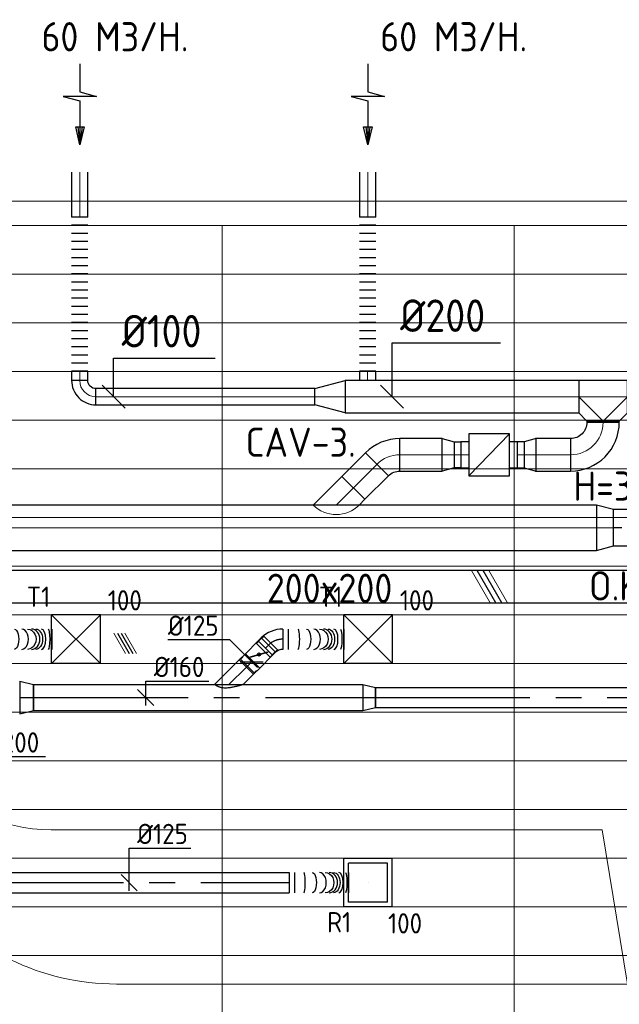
# Model space of a CAD drawing. Header units: millimetres. Extents: x -72915 to 21022, y 6278 to 52916.
# Tile 52 of 60: x -34062 to -30368, y 46848 to 52916. Entities that reach past the tile are written whole.
import ezdxf
from ezdxf.enums import TextEntityAlignment as Align

# ---------------------------------------------------------------- set-up
doc = ezdxf.new("R2010")
doc.units = ezdxf.units.MM
doc.header["$LTSCALE"] = 50
doc.linetypes.add('CENTER2', pattern=[28.575, 19.05, -3.175, 3.175, -3.175])
for name, color, linetype in [('4plfd', 254, 'Continuous'), ('WL570---_RETOUR', 100, 'Continuous'), ('WL570---_RETOUR_HL', 1, 'Continuous'), ('WL570---_TOEVOER', 200, 'Continuous'), ('WL570---_TOEVOER_HL', 1, 'Continuous'), ('WL570---_TOEVOER_RST', 200, 'Continuous'), ('WL570---_TOEVOER_RST_HL', 1, 'Continuous'), ('WM570---_RETOUR', 2, 'Continuous'), ('WM570---_RETOUR_PR', 2, 'Continuous'), ('WM570---_TOEVOER', 2, 'Continuous'), ('WM570---_TOEVOER_PR', 2, 'Continuous'), ('WM570---_TOEVOER_RST_PR', 1, 'Continuous')]:
    doc.layers.add(name, color=color, linetype=linetype)
for name, color, linetype, lineweight in [('WL570---_BESTAAND-HARTLIJN', 161, 'Continuous', 0), ('WL570---_BESTAAND-RETOUR', 140, 'Continuous', 0), ('WL570---_BESTAAND-TOEVOER', 180, 'Continuous', 0)]:
    doc.layers.add(name, color=color, linetype=linetype, lineweight=lineweight)
doc.styles.add('BURO-025', font='ISO96.shx', dxfattribs={"height": 125})
doc.styles.add('ISO', font='ISO', dxfattribs={"height": 162})
doc.styles.add('MAATVOERING', font='ISO')

# ---------------------------------------------------------------- blocks, each defined once
blk = doc.blocks.new('Groep-79')
at = {"color": 8, "linetype": 'Continuous', "lineweight": 13}
for p, q in [((-73304.9, 50349.1), (-4004.9, 50349.1)), ((-73154.9, 50199.1), (-4154.9, 50199.1)), ((-11857.7, 50199.1), (-60254.8, 50199.1)), ((-35054.9, 50199.1), (-35054.9, 42999.1)), ((-35054.9, 50199.1), (-35054.9, 42999.1)), ((-33254.9, 50199.1), (-33254.9, 42999.1)), ((-33254.9, 50199.1), (-33254.9, 42999.1)), ((-60254.9, 49899.1), (-11882.7, 49899.1)), ((-60254.9, 49599.1), (-11882.7, 49599.1)), ((-60254.9, 49299.1), (-11882.7, 49299.1)), ((-60254.9, 48999.1), (-11882.7, 48999.1)), ((-60254.9, 48699.1), (-11882.7, 48699.1)), ((-60254.9, 48399.1), (-11882.7, 48399.1)), ((-60254.9, 48399.1), (-11882.7, 48399.1)), ((-60254.9, 48099.1), (-11882.7, 48099.1)), ((-60254.9, 47799.1), (-11882.7, 47799.1)), ((-60254.9, 47499.1), (-11882.7, 47499.1)), ((-60254.9, 47199.1), (-11882.7, 47199.1)), ((-60254.9, 46899.1), (-11882.7, 46899.1)), ((-60254.9, 46599.1), (-11882.7, 46599.1)), ((-65655, 46299.1), (-11882.7, 46299.1)), ((-65655, 45999.1), (-11882.7, 45999.1)), ((-65655, 45699.1), (-11882.7, 45699.1))]:
    blk.add_line(p, q, dxfattribs=at)
blk = doc.blocks.new('Block plafond 1e verd')
at = {"layer": '4plfd', "linetype": 'Continuous', "lineweight": 5, "flags": 128}
blk.add_lwpolyline([(-15069.2, 28585.8), (-15155.9, 28236.6, 0.487434), (-13700.1, 26375.1), (-10552.3, 26375.1), (-10706.9, 27325.1), (-14103.5, 27325.1, -0.487436), (-15074, 28566.1)], format="xyb", close=True, dxfattribs=at)
at = {"layer": '4plfd'}
blk.add_blockref('Groep-79', (22004.9, -19149), dxfattribs=at)
blk = doc.blocks.new('AFZPIJL')
for points in [[(0, -10), (0, -6.52), (-2.06, -5.97), (2.06, -5.97), (0, -5.41), (0, 0)], [(-0.26, -2.22), (0, 0)], [(0.26, -2.22), (0, 0)]]:
    blk.add_lwpolyline(points)
blk.add_lwpolyline([(0.52, -2.22), (-0.52, -2.22), (0, 0)], close=True)
blk = doc.blocks.new('OTS20020020000H')
blk.add_lwpolyline([(-150, -100), (150, -100), (150, 100), (100, 150), (-100, 150), (-150, 100)], close=True)
at = {"layer": 'WL570---_BESTAAND-HARTLIJN'}
blk.add_line((-150, 0), (150, 0), dxfattribs=at)
at = {"layer": 'WL570---_BESTAAND-RETOUR'}
blk.add_lwpolyline([(-150, 0), (0, 150), (150, 0)], dxfattribs=at)
blk = doc.blocks.new('OBO20000090H')
blk.add_lwpolyline([(100, -200, 0.414214), (-200, 100), (-200, -100, -0.414214), (-100, -200)], format="xyb", close=True)
at = {"invisible_edges": 15}
for points in [[(-182.6, -101.5), (-147.9, 95.4), (-200, 100), (-200, -100)], [(-165.8, -106), (-97.4, 81.9), (-147.9, 95.4), (-182.6, -101.5)], [(-150, -113.4), (-50, 59.8), (-97.4, 81.9), (-165.8, -106)], [(-135.7, -123.4), (-7.2, 29.8), (-50, 59.8), (-150, -113.4)], [(-123.4, -135.7), (29.8, -7.2), (-7.2, 29.8), (-135.7, -123.4)], [(-113.4, -150), (59.8, -50), (29.8, -7.2), (-123.4, -135.7)], [(-106, -165.8), (81.9, -97.4), (59.8, -50), (-113.4, -150)], [(-101.5, -182.6), (95.4, -147.9), (81.9, -97.4), (-106, -165.8)], [(-100, -200), (100, -200), (95.4, -147.9), (-101.5, -182.6)]]:
    blk.add_3dface(points, dxfattribs=at)
at = {"layer": 'WL570---_BESTAAND-HARTLIJN'}
blk.add_arc((-200, -200), 200, 0, 90, dxfattribs=at)
blk = doc.blocks.new('KARO')
for p, q in [((1, 0.5), (0, 0.5)), ((0, -0.5), (1, -0.5))]:
    blk.add_line(p, q)
at = {"invisible_edges": 15}
blk.add_3dface([(0, 0.5), (0, -0.5), (1, -0.5), (1, 0.5)], dxfattribs=at)
at = {"layer": 'WL570---_BESTAAND-HARTLIJN'}
blk.add_line((0, 0), (1, 0), dxfattribs=at)
blk = doc.blocks.new('OBO10000090H')
blk.add_lwpolyline([(50, -100, 0.414214), (-100, 50), (-100, -50, -0.414214), (-50, -100)], format="xyb", close=True)
at = {"invisible_edges": 15}
for points in [[(-91.3, -50.8), (-74, 47.7), (-100, 50), (-100, -50)], [(-82.9, -53), (-48.7, 41), (-74, 47.7), (-91.3, -50.8)], [(-75, -56.7), (-25, 29.9), (-48.7, 41), (-82.9, -53)], [(-67.9, -61.7), (-3.6, 14.9), (-25, 29.9), (-75, -56.7)], [(-61.7, -67.9), (14.9, -3.6), (-3.6, 14.9), (-67.9, -61.7)], [(-56.7, -75), (29.9, -25), (14.9, -3.6), (-61.7, -67.9)], [(-53, -82.9), (41, -48.7), (29.9, -25), (-56.7, -75)], [(-50.8, -91.3), (47.7, -74), (41, -48.7), (-53, -82.9)], [(-50, -100), (50, -100), (47.7, -74), (-50.8, -91.3)]]:
    blk.add_3dface(points, dxfattribs=at)
at = {"layer": 'WL570---_BESTAAND-HARTLIJN'}
blk.add_arc((-100, -100), 100, 0, 90, dxfattribs=at)
blk = doc.blocks.new('FLLINE100')
blk.add_line((0, -50), (0, 50))
blk = doc.blocks.new('OEX10000100000')
at = {"rotation": 90}
for p in [(0, -50), (0, -100), (0, -150), (0, -200), (0, -250), (0, -300), (0, -350), (0, -400), (0, -450), (0, -500), (0, -550), (0, -600), (0, -650), (0, -700), (0, -750), (0, -800), (0, -850), (0, -900), (0, -950), (0, -1000)]:
    blk.add_blockref('FLLINE100', p, dxfattribs=at)
blk = doc.blocks.new('OZA2500200045R')
blk.add_lwpolyline([(141.4, 0), (176.8, 35.4), (35.4, 176.8), (-141.4, 0)])
at = {"layer": 'WL570---_BESTAAND-HARTLIJN'}
blk.add_line((0, 0), (106.1, 106.1), dxfattribs=at)
at = {"layer": 'WL570---_BESTAAND-RETOUR'}
blk.add_arc((0, 141.4), 200, 225, 315, dxfattribs=at)
blk = doc.blocks.new('MVLINE')
blk.add_line((35.4, -35.4), (-35.4, 35.4))
blk = doc.blocks.new('OSV20010001860G')
blk.add_lwpolyline([(0, -100), (186.6, -50), (186.6, 50), (0, 100)], close=True)
at = {"layer": 'WL570---_BESTAAND-HARTLIJN'}
blk.add_line((0, 0), (186.6, 0), dxfattribs=at)
blk = doc.blocks.new('VBX1601600016025000')
blk.add_lwpolyline([(50, -130), (300, -130), (300, 130), (50, 130)], close=True)
for points in [[(50, 80), (0, 80), (0, -80), (50, -80)], [(300, -80), (350, -80), (350, 80), (300, 80)]]:
    blk.add_lwpolyline(points)
at = {"layer": 'WL570---_BESTAAND-HARTLIJN'}
blk.add_line((300, 0), (350, 0), dxfattribs=at)
at = {"layer": 'WL570---_BESTAAND-TOEVOER'}
blk.add_line((50, -130), (300, 130), dxfattribs=at)
blk = doc.blocks.new('OSV2001600740G')
blk.add_lwpolyline([(0, -100), (74.6, -80), (74.6, 80), (0, 100)], close=True)
at = {"layer": 'WL570---_BESTAAND-HARTLIJN'}
blk.add_line((0, 0), (74.6, 0), dxfattribs=at)
blk = doc.blocks.new('OSV28022401040K')
blk.add_lwpolyline([(-104.5, -140), (0, -112), (0, 112), (-104.5, 140)], close=True)
at = {"layer": 'WL570---_BESTAAND-HARTLIJN'}
blk.add_line((-104.5, 0), (0, 0), dxfattribs=at)
blk = doc.blocks.new('KARH')
for p, q in [((1, 0.5), (0, 0.5)), ((0, -0.5), (1, -0.5))]:
    blk.add_line(p, q)
at = {"invisible_edges": 15}
blk.add_3dface([(0, 0.5), (0, -0.5), (1, -0.5), (1, 0.5)], dxfattribs=at)
blk = doc.blocks.new('OBO20000045H')
blk.add_lwpolyline([(100, -82.8, 0.198912), (12.1, 129.3), (-129.3, -12.1, -0.198912), (-100, -82.8)], format="xyb", close=True)
at = {"invisible_edges": 15}
for points in [[(-123.4, -18.6), (29.8, 110), (12.1, 129.3), (-129.3, -12.1)], [(-118.1, -25.5), (45.7, 89.2), (29.8, 110), (-123.4, -18.6)], [(-113.4, -32.8), (59.8, 67.2), (45.7, 89.2), (-118.1, -25.5)], [(-109.4, -40.6), (71.9, 43.9), (59.8, 67.2), (-113.4, -32.8)], [(-106, -48.6), (81.9, 19.8), (71.9, 43.9), (-109.4, -40.6)], [(-103.4, -57), (89.8, -5.2), (81.9, 19.8), (-106, -48.6)], [(-101.5, -65.5), (95.4, -30.7), (89.8, -5.2), (-103.4, -57)], [(-100.4, -74.1), (98.9, -56.7), (95.4, -30.7), (-101.5, -65.5)], [(-100, -82.8), (100, -82.8), (98.9, -56.7), (-100.4, -74.1)]]:
    blk.add_3dface(points, dxfattribs=at)
at = {"layer": 'WL570---_BESTAAND-HARTLIJN'}
blk.add_arc((-200, -82.8), 200, 0, 45, dxfattribs=at)
blk = doc.blocks.new('UISO')
at = {"color": 0}
for p, q in [((0, 0.18), (1, 0.757)), ((0, 0), (1, 0.577))]:
    blk.add_line(p, q, dxfattribs=at)
at = {"layer": 'WL570---_BESTAAND-TOEVOER', "color": 0}
for p, q in [((0, 0.36), (1, 0.937)), ((0, -0.18), (1, 0.397))]:
    blk.add_line(p, q, dxfattribs=at)
blk = doc.blocks.new('*U991')
at = {"color": 0, "ltscale": 10}
for p, q in [((150, 150, -2500), (-150, 150, -2500)), ((-150, -150, -2500), (-150, 150, -2500)), ((150, -150, -2500), (-150, 150, -2500)), ((-150, -150, -2500), (150, 150, -2500)), ((150, -150, -2500), (150, 150, -2500)), ((150, -150, -2500), (-150, -150, -2500))]:
    blk.add_line(p, q, dxfattribs=at)
at = {"layer": 'WL570---_TOEVOER_RST_HL', "linetype": 'CENTER2'}
blk.add_circle((0, 0, -2500), 0.075, dxfattribs=at)
at = {"layer": 'WL570---_TOEVOER_RST', "color": 2, "style": 'BURO-025'}
for tag in ['MC', 'Q']:
    blk.add_attdef(tag, text='', height=125, dxfattribs=at).set_placement((0, 0), align=Align.MIDDLE)
at = {"layer": 'WM570---_TOEVOER_RST_PR', "color": 2, "style": 'BURO-025'}
blk.add_attdef('POSNR', text='', height=125, dxfattribs=at).set_placement((0, 0), align=Align.MIDDLE)
blk = doc.blocks.new('*U993')
at = {"color": 0, "ltscale": 10}
for p, q in [((150, 150, -2500), (-150, 150, -2500)), ((-150, -150, -2500), (-150, 150, -2500)), ((150, -150, -2500), (-150, 150, -2500)), ((-150, -150, -2500), (150, 150, -2500)), ((150, -150, -2500), (150, 150, -2500)), ((150, -150, -2500), (-150, -150, -2500))]:
    blk.add_line(p, q, dxfattribs=at)
at = {"layer": 'WL570---_TOEVOER_RST_HL', "linetype": 'CENTER2'}
blk.add_circle((0, 0, -2500), 0.075, dxfattribs=at)
at = {"layer": 'WL570---_TOEVOER_RST', "color": 2, "style": 'BURO-025'}
for tag in ['MC', 'Q']:
    blk.add_attdef(tag, text='', height=125, dxfattribs=at).set_placement((0, 0), align=Align.MIDDLE)
at = {"layer": 'WM570---_TOEVOER_RST_PR', "color": 2, "style": 'BURO-025'}
blk.add_attdef('POSNR', text='', height=125, dxfattribs=at).set_placement((0, 0), align=Align.MIDDLE)
blk = doc.blocks.new('*U994')
at = {"color": 0, "ltscale": 10}
for p, q in [((0, 80, -2700), (78.2, 62.5, -2700)), ((0, 80, -2700), (0, -80, -2700)), ((78.2, 62.5, -2700), (78.2, -62.5, -2700)), ((0, -80, -2700), (78.2, -62.5, -2700))]:
    blk.add_line(p, q, dxfattribs=at)
at = {"layer": 'WL570---_TOEVOER_HL', "linetype": 'CENTER2'}
blk.add_line((0, 0, -2700), (78.2, 0, -2700), dxfattribs=at)
for centre in [(0, 0, -2700), (78.2, 0, -2700)]:
    blk.add_circle(centre, 0.075, dxfattribs=at)
at = {"layer": 'WM570---_TOEVOER_PR', "color": 2, "style": 'BURO-025'}
blk.add_attdef('POSNR', text='', height=2.5, dxfattribs=at).set_placement((0, 0), align=Align.MIDDLE)
blk = doc.blocks.new('*U995')
at = {"color": 0, "ltscale": 10}
for p, q in [((0, 62.5, -2700), (3430.2, 62.5, -2700)), ((0, -62.5, -2700), (0, 62.5, -2700)), ((3430.2, 62.5, -2700), (3430.2, -62.5, -2700)), ((0, -62.5, -2700), (3430.2, -62.5, -2700))]:
    blk.add_line(p, q, dxfattribs=at)
at = {"layer": 'WL570---_TOEVOER_HL', "linetype": 'CENTER2'}
blk.add_line((0, 0, -2700), (3430.2, 0, -2700), dxfattribs=at)
at = {"layer": 'WM570---_TOEVOER_PR', "color": 2, "style": 'BURO-025'}
blk.add_attdef('POSNR', text='', height=2.5, dxfattribs=at).set_placement((0, 0), align=Align.MIDDLE)
blk = doc.blocks.new('*U1023')
at = {"color": 0, "ltscale": 10}
for p, q in [((149, 149, -2500), (-149, 149, -2500)), ((-149, -149, -2500), (-149, 149, -2500)), ((149, -149, -2500), (149, 149, -2500)), ((120, 120, -2500), (-120, 120, -2500)), ((-120, -120, -2500), (-120, 120, -2500)), ((120, -120, -2500), (120, 120, -2500)), ((120, -120, -2500), (-120, -120, -2500)), ((149, -149, -2500), (-149, -149, -2500))]:
    blk.add_line(p, q, dxfattribs=at)
at = {"layer": 'WL570---_RETOUR_HL', "linetype": 'CENTER2'}
blk.add_circle((0, 0, -2500), 0.075, dxfattribs=at)
at = {"layer": 'WL570---_RETOUR', "color": 2, "style": 'BURO-025'}
for tag in ['MC', 'Q']:
    blk.add_attdef(tag, text='', height=125, dxfattribs=at).set_placement((0, 0), align=Align.MIDDLE)
at = {"layer": 'WM570---_RETOUR_PR', "color": 2, "style": 'BURO-025'}
blk.add_attdef('POSNR', text='', height=125, dxfattribs=at).set_placement((0, 0), align=Align.MIDDLE)
blk = doc.blocks.new('*U1027')
at = {"color": 0, "ltscale": 10}
for p, q in [((0, 62.5, -2700), (1974.4, 62.5, -2700)), ((0, -62.5, -2700), (0, 62.5, -2700)), ((1974.4, 62.5, -2700), (1974.4, -62.5, -2700)), ((0, -62.5, -2700), (1974.4, -62.5, -2700))]:
    blk.add_line(p, q, dxfattribs=at)
at = {"layer": 'WL570---_RETOUR_HL', "linetype": 'CENTER2'}
blk.add_line((0, 0, -2700), (1974.4, 0, -2700), dxfattribs=at)
at = {"layer": 'WM570---_RETOUR_PR', "color": 2, "style": 'BURO-025'}
blk.add_attdef('POSNR', text='', height=2.5, dxfattribs=at).set_placement((0, 0), align=Align.MIDDLE)
blk = doc.blocks.new('*U1028')
at = {"color": 0, "ltscale": 10}
for p, q in [((0, 62.5, -2700), (0, -62.5, -2700)), ((31.1, 62.5, -2700), (31.1, -62.5, -2700)), ((365.5, 62.5, -2700), (365.5, -62.5, -2700))]:
    blk.add_line(p, q, dxfattribs=at)
for centre, major_axis, ratio, start_param, end_param in [((89.3, 0, -2700), (0, -62.5), 0.143753, 0, 3.141593), ((186.3, 0, -2700), (0, -62.5), 0.661497, 0, 3.141593), ((244.7, 0, -2700), (0, 62.5), 0.849806, 3.141593, 6.283185), ((305.9, 0, -2700), (0, 62.5), 0.419616, 3.141593, 6.283185)]:
    blk.add_ellipse(centre, major_axis=major_axis, ratio=ratio, start_param=start_param, end_param=end_param, dxfattribs=at)
at = {"color": 0, "ltscale": 10, "extrusion": (0, 0, -1)}
for centre, major_axis, ratio, start_param, end_param in [((141, 0, -2700), (0, 62.5), 0.419616, 0, 3.141593), ((221.6, 0, -2700), (0, 62.5), 0.849806, 0, 3.141593), ((271.5, 0, -2700), (0, -62.5), 0.661497, 3.141593, 6.283185), ((345.1, 0, -2700), (0, -62.5), 0.143753, 3.141593, 6.283185)]:
    blk.add_ellipse(centre, major_axis=major_axis, ratio=ratio, start_param=start_param, end_param=end_param, dxfattribs=at)
at = {"layer": 'WM570---_RETOUR_PR', "color": 2, "style": 'BURO-025'}
blk.add_attdef('POSNR', text='', height=2.5, dxfattribs=at).set_placement((0, 0), align=Align.MIDDLE)
blk = doc.blocks.new('*U1038')
at = {"layer": 'WM570---_RETOUR', "color": 0, "ltscale": 10}
for p, q in [((0, 212.5), (380.4, 212.5)), ((0, -50), (0, 212.5)), ((50, -50), (-50, 50))]:
    blk.add_line(p, q, dxfattribs=at)
at = {"layer": 'WM570---_RETOUR', "color": 0, "style": 'BURO-025'}
blk.add_text('%%c125', height=125, dxfattribs=at).set_placement((50, 237.5))
blk = doc.blocks.new('*U1063')
at = {"color": 0, "ltscale": 10}
for p, q in [((0, 62.5, -2700), (0, -62.5, -2700)), ((34.6, 62.5, -2700), (34.6, -62.5, -2700)), ((376.5, 62.5, -2700), (376.5, -62.5, -2700))]:
    blk.add_line(p, q, dxfattribs=at)
for centre, major_axis, ratio, start_param, end_param in [((95.9, 0, -2700), (0, -62.5), 0.142316, 0, 3.141593), ((192.3, 0, -2700), (0, -62.5), 0.655975, 0, 3.141593), ((251.3, 0, -2700), (0, 62.5), 0.844211, 3.141593, 6.283185), ((314.8, 0, -2700), (0, 62.5), 0.415648, 3.141593, 6.283185)]:
    blk.add_ellipse(centre, major_axis=major_axis, ratio=ratio, start_param=start_param, end_param=end_param, dxfattribs=at)
at = {"color": 0, "ltscale": 10, "extrusion": (0, 0, -1)}
for centre, major_axis, ratio, start_param, end_param in [((147.2, 0, -2700), (0, 62.5), 0.415648, 0, 3.141593), ((227.5, 0, -2700), (0, 62.5), 0.844211, 0, 3.141593), ((279.2, 0, -2700), (0, -62.5), 0.655975, 3.141593, 6.283185), ((355.4, 0, -2700), (0, -62.5), 0.142316, 3.141593, 6.283185)]:
    blk.add_ellipse(centre, major_axis=major_axis, ratio=ratio, start_param=start_param, end_param=end_param, dxfattribs=at)
at = {"layer": 'WM570---_TOEVOER_PR', "color": 2, "style": 'BURO-025'}
blk.add_attdef('POSNR', text='', height=125, dxfattribs=at).set_placement((0, 0), align=Align.MIDDLE)
blk = doc.blocks.new('*U1064')
at = {"color": 0, "ltscale": 10}
for p, q in [((0, 80, -2700), (2028.3, 80, -2700)), ((0, -80, -2700), (0, 80, -2700)), ((2028.3, 80, -2700), (2028.3, -80, -2700)), ((0, -80, -2700), (2028.3, -80, -2700))]:
    blk.add_line(p, q, dxfattribs=at)
at = {"layer": 'WL570---_TOEVOER_HL', "linetype": 'CENTER2'}
blk.add_line((0, 0, -2700), (2028.3, 0, -2700), dxfattribs=at)
at = {"layer": 'WM570---_TOEVOER_PR', "color": 2, "style": 'BURO-025'}
blk.add_attdef('POSNR', text='', height=125, dxfattribs=at).set_placement((0, 0), align=Align.MIDDLE)
blk = doc.blocks.new('*U1065')
at = {"color": 0, "ltscale": 10}
for p, q in [((0, 100, -2700), (85.2, 80, -2700)), ((0, 100, -2700), (0, -100, -2700)), ((85.2, 80, -2700), (85.2, -80, -2700)), ((0, -100, -2700), (85.2, -80, -2700))]:
    blk.add_line(p, q, dxfattribs=at)
at = {"layer": 'WL570---_TOEVOER_HL', "linetype": 'CENTER2'}
blk.add_line((0, 0, -2700), (85.2, 0, -2700), dxfattribs=at)
for centre in [(0, 0, -2700), (85.2, 0, -2700)]:
    blk.add_circle(centre, 0.075, dxfattribs=at)
at = {"layer": 'WM570---_TOEVOER_PR', "color": 2, "style": 'BURO-025'}
blk.add_attdef('POSNR', text='', height=125, dxfattribs=at).set_placement((0, 0), align=Align.MIDDLE)
blk = doc.blocks.new('*U1066')
at = {"color": 0, "ltscale": 10}
for p, q in [((0, 88.4, -2700), (151.7, -63.3, -2700)), ((0, -88.4, -2700), (63.3, -151.7, -2700)), ((151.7, -63.3, -2700), (63.3, -151.7, -2700))]:
    blk.add_line(p, q, dxfattribs=at)
blk.add_spline([(-0.2, -87.7, -2700), (-0.8, -85.8, -2700), (-1.8, -82.6, -2700), (-3.1, -78.1, -2700), (-4.7, -72.6, -2700), (-6.6, -66, -2700), (-8.7, -58.4, -2700), (-10.8, -50, -2700), (-13.1, -41, -2700), (-15.2, -31.5, -2700), (-17.2, -21.7, -2700), (-19, -11.7, -2700), (-20.4, -1.8, -2700), (-21.4, 8, -2700), (-21.9, 17.4, -2700), (-21.9, 26.4, -2700), (-21.4, 34.8, -2700), (-20.4, 42.5, -2700), (-19, 49.7, -2700), (-17.2, 56.2, -2700), (-15.2, 62, -2700), (-13.1, 67.2, -2700), (-10.8, 71.7, -2700), (-8.7, 75.7, -2700), (-6.6, 79.1, -2700), (-4.7, 82, -2700), (-3.1, 84.3, -2700), (-1.8, 86.1, -2700), (-0.8, 87.4, -2700), (-0.2, 88.1, -2700), (0, 88.4, -2700)], degree=3, dxfattribs=at)
at = {"layer": 'WL570---_TOEVOER_HL', "linetype": 'CENTER2'}
blk.add_line((0, 0, -2700), (107.5, -107.5, -2700), dxfattribs=at)
at = {"layer": 'WM570---_TOEVOER_PR', "color": 2, "style": 'BURO-025'}
blk.add_attdef('POSNR', text='', height=125, dxfattribs=at).set_placement((0, 0), align=Align.MIDDLE)
blk = doc.blocks.new('*U1067')
at = {"color": 0, "ltscale": 10}
for p, q in [((0, 62.5, -2700), (24.9, 62.5, -2700)), ((0, -62.5, -2700), (0, 62.5, -2700)), ((0, -62.5, -2700), (24.9, -62.5, -2700))]:
    blk.add_line(p, q, dxfattribs=at)
at = {"layer": 'WL570---_TOEVOER_HL', "linetype": 'CENTER2'}
blk.add_line((0, 0, -2700), (24.9, 0, -2700), dxfattribs=at)
at = {"layer": 'WM570---_TOEVOER_PR', "color": 2, "style": 'BURO-025'}
blk.add_attdef('POSNR', text='', height=125, dxfattribs=at).set_placement((0, 0), align=Align.MIDDLE)
blk = doc.blocks.new('*U1068')
at = {"color": 0, "ltscale": 10}
for p, q in [((-51.8, -62.5, -2700), (-51.8, 62.5, -2700)), ((-7.6, 80.8, -2700), (80.8, -7.6, -2700)), ((-5.4, 78.6, -2700), (26, 109.9, -2700)), ((-5.4, 78.6, -2700), (78.6, -5.4, -2700)), ((26, 109.9, -2700), (109.9, 26, -2700)), ((78.6, -5.4, -2700), (109.9, 26, -2700))]:
    blk.add_line(p, q, dxfattribs=at)
for radius in [62.6, 187.6]:
    blk.add_arc((-51.8, 125.1, -2700), radius, 270, 315, dxfattribs=at)
at = {"layer": 'WL570---_TOEVOER_HL', "linetype": 'CENTER2'}
blk.add_arc((-51.8, 125.1, -2700), 125.1, 270, 315, dxfattribs=at)
at = {"layer": 'WM570---_TOEVOER_PR', "color": 2, "style": 'BURO-025'}
blk.add_attdef('POSNR', text='', height=125, dxfattribs=at).set_placement((0, 0), align=Align.MIDDLE)
blk = doc.blocks.new('*U1069')
at = {"color": 0, "ltscale": 10}
for p, q in [((0, 62.5, -2700), (0, -62.5, -2700)), ((34.6, 62.5, -2700), (34.6, -62.5, -2700)), ((376.5, 62.5, -2700), (376.5, -62.5, -2700))]:
    blk.add_line(p, q, dxfattribs=at)
for centre, major_axis, ratio, start_param, end_param in [((95.9, 0, -2700), (0, -62.5), 0.142316, 0, 3.141593), ((192.3, 0, -2700), (0, -62.5), 0.655975, 0, 3.141593), ((251.3, 0, -2700), (0, 62.5), 0.844211, 3.141593, 6.283185), ((314.8, 0, -2700), (0, 62.5), 0.415648, 3.141593, 6.283185)]:
    blk.add_ellipse(centre, major_axis=major_axis, ratio=ratio, start_param=start_param, end_param=end_param, dxfattribs=at)
at = {"color": 0, "ltscale": 10, "extrusion": (0, 0, -1)}
for centre, major_axis, ratio, start_param, end_param in [((147.2, 0, -2700), (0, 62.5), 0.415648, 0, 3.141593), ((227.5, 0, -2700), (0, 62.5), 0.844211, 0, 3.141593), ((279.2, 0, -2700), (0, -62.5), 0.655975, 3.141593, 6.283185), ((355.4, 0, -2700), (0, -62.5), 0.142316, 3.141593, 6.283185)]:
    blk.add_ellipse(centre, major_axis=major_axis, ratio=ratio, start_param=start_param, end_param=end_param, dxfattribs=at)
at = {"layer": 'WM570---_TOEVOER_PR', "color": 2, "style": 'BURO-025'}
blk.add_attdef('POSNR', text='', height=125, dxfattribs=at).set_placement((0, 0), align=Align.MIDDLE)
blk = doc.blocks.new('*U1070')
at = {"ltscale": 10}
for p, q in [((-56.4, 62.5, -2700), (56.5, 62.5, -2700)), ((-56.4, -62.5, -2700), (-56.4, 62.5, -2700)), ((56.5, 62.5, -2700), (56.5, -62.5, -2700)), ((-81.4, 59.4, -2700), (-100.7, 59.4, -2700)), ((-100.7, -59.4, -2700), (-100.7, 59.4, -2700)), ((-49.4, 27.3, -2700), (-48.4, 29.1, -2700)), ((48.4, -29.1, -2700), (-49.4, 27.3, -2700)), ((49.4, -27.3, -2700), (-48.4, 29.1, -2700)), ((81.4, 59.4, -2700), (100.8, 59.4, -2700)), ((100.8, 59.4, -2700), (100.8, -59.4, -2700)), ((-81.4, -59.4, -2700), (-100.7, -59.4, -2700)), ((48.4, -29.1, -2700), (49.4, -27.3, -2700)), ((81.4, -59.4, -2700), (100.8, -59.4, -2700)), ((-56.4, -62.5, -2700), (56.5, -62.5, -2700))]:
    blk.add_line(p, q, dxfattribs=at)
blk.add_circle((0, 0, -2700), 9.41, dxfattribs=at)
at = {"layer": 'WL570---_TOEVOER', "color": 2, "style": 'BURO-025'}
blk.add_attdef('I', text='', height=125, dxfattribs=at).set_placement((0, 0), align=Align.MIDDLE)
at = {"layer": 'WM570---_TOEVOER_PR', "color": 2, "style": 'BURO-025'}
blk.add_attdef('POSNR', text='', height=125, dxfattribs=at).set_placement((0, 0), align=Align.MIDDLE)
blk = doc.blocks.new('*U1071')
at = {"color": 0, "ltscale": 10}
for p, q in [((0, 62.5), (53.2, 62.5)), ((0, -62.5), (0, 62.5)), ((53.2, 62.5), (53.2, -62.5)), ((0, -62.5), (53.2, -62.5))]:
    blk.add_line(p, q, dxfattribs=at)
at = {"layer": 'WL570---_TOEVOER_HL', "linetype": 'CENTER2'}
blk.add_line((0, 0), (53.2, 0), dxfattribs=at)
at = {"layer": 'WM570---_TOEVOER_PR', "color": 2, "style": 'BURO-025'}
blk.add_attdef('POSNR', text='', height=125, dxfattribs=at).set_placement((0, 0), align=Align.MIDDLE)
blk = doc.blocks.new('*U1072')
at = {"layer": 'WM570---_TOEVOER', "color": 0, "ltscale": 10}
for p, q in [((50, -50), (-50, 50)), ((0, 50), (0, -364.5)), ((0, -364.5), (416.1, -364.5))]:
    blk.add_line(p, q, dxfattribs=at)
at = {"layer": 'WM570---_TOEVOER', "color": 0, "style": 'BURO-025'}
blk.add_text('%%c200', height=125, dxfattribs=at).set_placement((50, -339.5))
blk = doc.blocks.new('*U1074')
at = {"layer": 'WM570---_TOEVOER', "color": 0, "ltscale": 10}
for p, q in [((-135.3, 135.3), (-515.7, 135.3)), ((35.4, -35.4), (-135.3, 135.3)), ((-70.7, 0), (70.7, 0))]:
    blk.add_line(p, q, dxfattribs=at)
at = {"layer": 'WM570---_TOEVOER', "color": 0, "style": 'BURO-025'}
blk.add_text('%%c125', height=125, dxfattribs=at).set_placement((-515.7, 160.3))
blk = doc.blocks.new('*U1075')
at = {"layer": 'WM570---_TOEVOER', "color": 0, "ltscale": 10}
for p, q in [((0, 100.7), (389.3, 100.7)), ((0, -50), (0, 100.7)), ((50, -50), (-50, 50))]:
    blk.add_line(p, q, dxfattribs=at)
at = {"layer": 'WM570---_TOEVOER', "color": 0, "style": 'BURO-025'}
blk.add_text('%%c160', height=125, dxfattribs=at).set_placement((50, 125.7))
blk = doc.blocks.new('*U1082')
at = {"color": 0, "ltscale": 10}
for p, q in [((0, 112.5), (2592.5, 112.5)), ((0, -112.5), (0, 112.5)), ((2592.5, 112.5), (2592.5, -112.5)), ((0, -112.5), (2592.5, -112.5))]:
    blk.add_line(p, q, dxfattribs=at)
at = {"layer": 'WL570---_RETOUR_HL', "linetype": 'CENTER2'}
blk.add_line((0, 0), (2592.5, 0), dxfattribs=at)
at = {"layer": 'WM570---_RETOUR_PR', "color": 2, "style": 'BURO-025'}
blk.add_attdef('POSNR', text='', height=125, dxfattribs=at).set_placement((0, 0), align=Align.MIDDLE)

msp = doc.modelspace()

# ---------------------------------------------------------------- linework, layer by layer
at = {"layer": 'WM570---_RETOUR'}
for points in [[(-31768.1, 50592.5), (-31768.1, 50925.5), (-31099.1, 50925.5)], [(-33484.1, 50592.5), (-33484.1, 50829.8), (-32857.9, 50829.8)]]:
    msp.add_lwpolyline(points, dxfattribs=at)

# ---------------------------------------------------------------- block references
at = {"layer": 'WL570---_RETOUR'}
for name, p, xscale, yscale, zscale, rotation in [('AFZPIJL', (-33691.3, 52144.5), 50, 50, 50, 180), ('AFZPIJL', (-31916.9, 52144.5), 50, 50, 50, 180), ('KARO', (-33692.5, 51699.7), 275.9456809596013, 100, 100, 90), ('KARO', (-31918.1, 51699.7), 275.9456809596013, 100, 100, 90), ('KARO', (-33692.5, 50749.1), 55.98824614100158, 100, 100, 270), ('KARO', (-31918.8, 50749.1), 56.74591008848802, 100, 100, 270), ('KARO', (-32244.4, 50592.5), 1348.069124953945, 100, 100, 180), ('KARO', (-30467.9, 50434.5), 8.033562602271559, 200, 200, 90), ('KARO', (-31384.8, 50234.5), -41.65426006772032, 160, 160, 180), ('KARO', (-30954.3, 50234.5), 41.65426006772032, 160, 160, 180), ('KARO', (-32005.8, 50031.1), 204.7525613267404, 200, 200, 45.00000000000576), ('KARO', (-30508.7, 49785.1), 9016.324339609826, 280, 280, 180)]:
    msp.add_blockref(name, p, dxfattribs=dict(at, xscale=xscale, yscale=yscale, zscale=zscale, rotation=rotation))
for name, p in [('OEX10000100000', (-33692.5, 51749.1)), ('OEX10000100000', (-31918.1, 51749.1)), ('OZA2500200045R', (-32111.9, 49925.1)), ('OSV28022401040K', (-30404.2, 49785.1)), ('*U1027', (-34375.3, 47598.4, 2700)), ('*U1028', (-32400.9, 47598.4, 2700))]:
    msp.add_blockref(name, p, dxfattribs=at)
for name, p, rotation in [('OBO10000090H', (-33692.5, 50592.5), 180), ('OTS20020020000H', (-30467.9, 50592.5), 180), ('OBO20000090H', (-30467.9, 50234.5), 270), ('VBX1601600016025000', (-30994.6, 50234.5), 179.9999999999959), ('OBO20000045H', (-31802.5, 50234.5), 89.99999999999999), ('OSV2001600740G', (-30879.7, 50234.5), 180), ('*U1082', (-27811.7, 49785.1), 180)]:
    msp.add_blockref(name, p, dxfattribs=dict(at, rotation=rotation))
at = {"layer": 'WL570---_RETOUR', "xscale": -1}
msp.add_blockref('OSV20010001860G', (-32057.8, 50592.5), dxfattribs=at)
at = {"layer": 'WL570---_RETOUR', "yscale": 200, "zscale": 200}
for p, xscale in [((-32057.8, 50592.5), 1441.735193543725), ((-31719.6, 50234.5), 260.1472937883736), ((-30884.1, 50234.5), 216.2812768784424)]:
    msp.add_blockref('KARO', p, dxfattribs=dict(at, xscale=xscale))
at = {"layer": 'WL570---_RETOUR', "xscale": -1, "rotation": 180}
msp.add_blockref('OSV2001600740G', (-31459.5, 50234.5), dxfattribs=at)
at = {"layer": 'WL570---_RETOUR'}
ref = msp.add_blockref('*U1023', (-31915.4, 47598.4, 2500), dxfattribs=at)
ref.add_attrib('Q', '100', dxfattribs={"color": 2, "height": 125, "style": 'BURO-025'}).set_placement((-31687.7, 47347.3), align=Align.MIDDLE)
ref.add_attrib('MC', 'R1', dxfattribs={"color": 2, "height": 125, "style": 'BURO-025'}).set_placement((-32094.2, 47354.4), align=Align.MIDDLE)
at = {"layer": 'WL570---_TOEVOER', "xscale": 7179.087168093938, "yscale": 200, "zscale": 200}
msp.add_blockref('KARH', (-35845.9, 49422.5), dxfattribs=at)
at = {"layer": 'WL570---_TOEVOER'}
for p, xscale, yscale, zscale, rotation in [((-31091.8, 49322.5), 200, 200, 200, 90), ((-33459.3, 49135.7), 125, 125, 125, 270)]:
    msp.add_blockref('UISO', p, dxfattribs=dict(at, xscale=xscale, yscale=yscale, zscale=zscale, rotation=rotation))
ref = msp.add_blockref('*U993', (-33715.4, 49098.4, 2500), dxfattribs=at)
ref.add_attrib('Q', '100', (-33519.7, 49275.4), dxfattribs={"layer": 'WL570---_TOEVOER_RST', "color": 2, "height": 125, "style": 'BURO-025'})
ref.add_attrib('MC', 'T1', (-34018.7, 49297.4), dxfattribs={"layer": 'WL570---_TOEVOER_RST', "color": 2, "height": 125, "style": 'BURO-025'})
ref = msp.add_blockref('*U991', (-31915.3, 49098.4, 2500), dxfattribs=at)
ref.add_attrib('Q', '100', (-31719.6, 49275.4), dxfattribs={"layer": 'WL570---_TOEVOER_RST', "color": 2, "height": 125, "style": 'BURO-025'})
ref.add_attrib('MC', 'T1', (-32218.7, 49297.4), dxfattribs={"layer": 'WL570---_TOEVOER_RST', "color": 2, "height": 125, "style": 'BURO-025'})
for name, p in [('*U1063', (-34241.8, 49098.4, 2700)), ('*U1069', (-32441.8, 49098.4, 2700)), ('*U1065', (-34062.3, 48739.1, 2700)), ('*U1064', (-33977.1, 48739.1, 2700)), ('*U994', (-31948.8, 48739.1, 2700)), ('*U995', (-31870.6, 48739.1, 2700))]:
    msp.add_blockref(name, p, dxfattribs=at)
for name, p, rotation in [('*U1068', (-32493.6, 49098.4, 2700), 180), ('*U1070', (-32587.8, 49004.2, 2700), 225), ('*U1067', (-32530.2, 49061.7, 2700), 225), ('*U1066', (-32772.8, 48819.1, 2700), 90), ('*U1071', (-32627.7, 48964.3), 224.9999999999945)]:
    msp.add_blockref(name, p, dxfattribs=dict(at, rotation=rotation))
at = {"layer": 'WM570---_RETOUR', "xscale": 2, "yscale": 2, "zscale": 2}
for p in [(-33484.1, 50592.5), (-31768.1, 50592.5)]:
    msp.add_blockref('MVLINE', p, dxfattribs=at)
at = {"layer": 'WM570---_RETOUR'}
msp.add_blockref('*U1038', (-33388.1, 47598.4, 2700), dxfattribs=at)
at = {"layer": 'WM570---_TOEVOER'}
for name, p in [('Block plafond 1e verd', (-19765.4, 20598.3)), ('*U1074', (-32633.2, 48958.8)), ('*U1075', (-33285.5, 48739.1)), ('*U1072', (-34319.7, 48739.1, 2700))]:
    msp.add_blockref(name, p, dxfattribs=at)

# ---------------------------------------------------------------- texts
at = {"layer": 'WM570---_RETOUR', "style": 'MAATVOERING'}
for s, height, p in [('60 M3/H.', 180, (-33928.6, 52721)), ('60 M3/H.', 180, (-31841.3, 52721)), ('%%c200', 200, (-31718.1, 50992.1)), ('%%c100', 200, (-33434.1, 50896.5)), ('CAV-3.', 180, (-32670.2, 50222.2)), ('H=3150', 180, (-30650.6, 49951.8))]:
    msp.add_text(s, height=height, dxfattribs=at).set_placement(p)
at = {"layer": 'WM570---_TOEVOER'}
for s, style, p in [('O.K.=3025+VL.', 'ISO', (-30554.3, 49336.8)), ('200x200', 'MAATVOERING', (-32539.9, 49322))]:
    msp.add_text(s, height=180, dxfattribs=dict(at, style=style)).set_placement(p)

doc.saveas('drawing.dxf')
